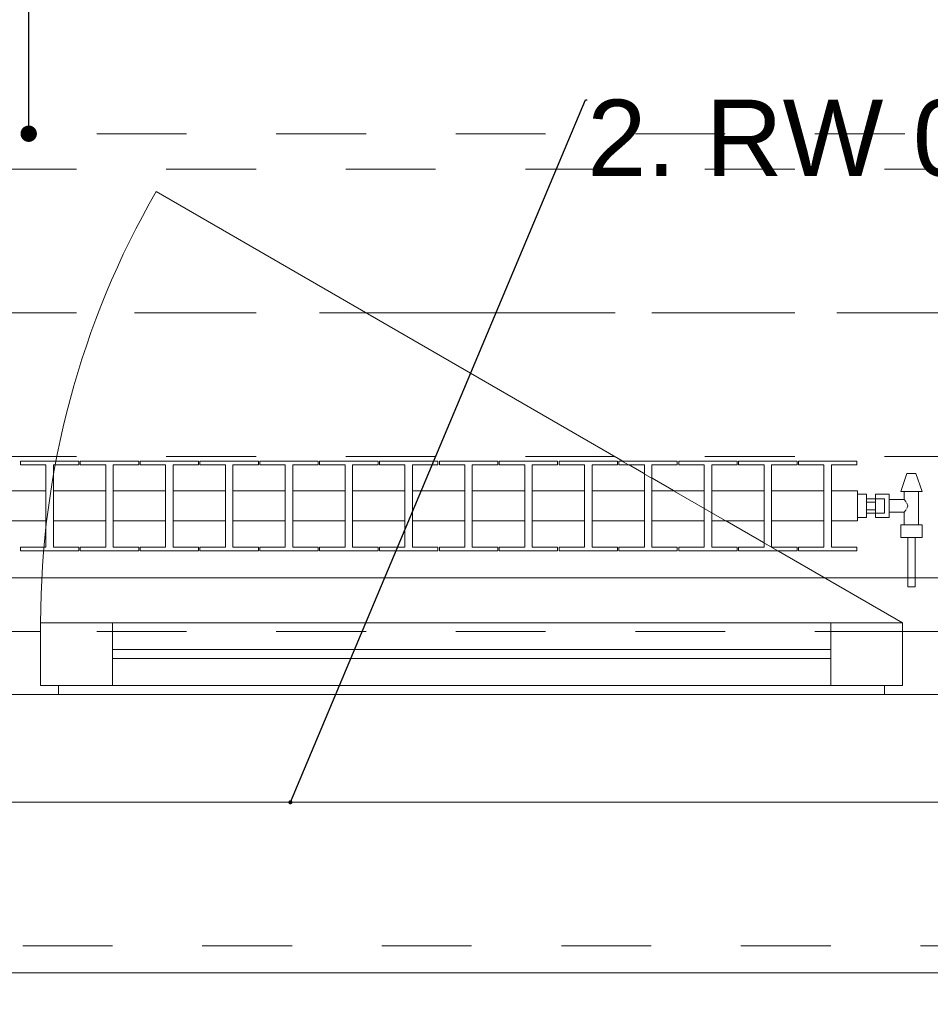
# Model space of a CAD drawing. Header units: metres. Extents: x -3.6 to 90.7, y -11.1 to 18.
# Tile 61 of 256: x 9 to 10, y -0.2 to 0.9. Entities that reach past the tile are written whole.
import ezdxf

# ---------------------------------------------------------------- set-up
doc = ezdxf.new("R2010")
doc.units = ezdxf.units.M
doc.header["$MEASUREMENT"] = 0
for name, pattern in [('Achse', [0.2, 0.1, -0.05, 0, -0.05]), ('Strichlinie doppelt', [0.546806, 0.264583, -0.105833, 0.070556, -0.105833]), ('Strichlinie eng', [0.115, 0.075, -0.04]), ('Untersicht', [0.1, 0.075, -0.025]), ('Wipeout_Contour', [1, 0, -1])]:
    doc.linetypes.add(name, pattern=pattern)
for name, color, linetype in [('152 - Bemaßung_ Beschriftung.Ausbau', 7, 'Continuous'), ('451 - Universal.Achsen Raster', 7, 'Continuous'), ('603 - Struktur.Bodenplatte_ Decke Roh', 7, 'Continuous'), ('604 - Struktur.Wand Aussen', 7, 'Continuous'), ('608 - Struktur.Träger', 7, 'Continuous'), ('650 - Abdeckung.Fußboden Aufbau', 7, 'Continuous'), ('801 - HKLSE.Heizung_ Klima_ Lüftung', 7, 'Continuous'), ('Neubau_152 - Bemaßung_ Beschriftung.Ausbau', 7, 'Continuous'), ('Neubau_653 - Abdeckung.TB Verkofferung', 7, 'Continuous')]:
    doc.layers.add(name, color=color, linetype=linetype)
doc.styles.add('ERSTELLTER_STIL_2', font='txt')
doc.dimstyles.new('ERSTELLTER_STIL__1', dxfattribs={"dimtxt": 0.1, "dimasz": 0.0532, "dimexe": 0.18, "dimexo": 0.0625, "dimgap": 0, "dimtad": 1, "dimzin": 0, "dimdsep": 46, "dimtxsty": 'ERSTELLTER_STIL_2', "dimblk": 'ARROWHEAD_2', "dimblk1": 'ARROWHEAD_2', "dimblk2": 'ARROWHEAD_2', "dimcen": 0.09, "dimse1": 1, "dimse2": 1, "dimclrd": 7, "dimclre": 7, "dimclrt": 7, "dimazin": 0, "dimtfac": 1, "dimtdec": 4, "dimtmove": 0, "dimatfit": 3, "dimfxl": 1, "dimtolj": 1, "dimtzin": 0, "dimarcsym": 0})
doc.dimstyles.new('ERSTELLTER_STIL__2', dxfattribs={"dimtxt": 0.1, "dimasz": 0.0532, "dimexe": 0.18, "dimexo": 0.0625, "dimgap": 0, "dimtad": 1, "dimzin": 0, "dimdsep": 46, "dimtxsty": 'ERSTELLTER_STIL_2', "dimblk": 'ARROWHEAD_2', "dimblk1": 'ARROWHEAD_2', "dimblk2": 'ARROWHEAD_2', "dimcen": 0.09, "dimse1": 1, "dimse2": 1, "dimclrd": 7, "dimclre": 7, "dimclrt": 7, "dimazin": 0, "dimtfac": 1, "dimtdec": 4, "dimtmove": 2, "dimatfit": 3, "dimfxl": 1, "dimtolj": 1, "dimtzin": 0, "dimarcsym": 0})
doc.dimstyles.new('ERSTELLTER_STIL__3', dxfattribs={"dimtxt": 0.1, "dimasz": 0.0532, "dimexe": 0.18, "dimexo": 0.0625, "dimgap": 0, "dimtad": 1, "dimtih": 1, "dimtoh": 1, "dimzin": 0, "dimdsep": 46, "dimtxsty": 'ERSTELLTER_STIL_2', "dimblk": 'ARROWHEAD_2', "dimblk1": 'ARROWHEAD_2', "dimblk2": 'ARROWHEAD_2', "dimcen": 0.09, "dimse1": 1, "dimse2": 1, "dimclrd": 7, "dimclre": 7, "dimclrt": 7, "dimazin": 0, "dimtfac": 1, "dimtdec": 4, "dimtmove": 0, "dimatfit": 3, "dimfxl": 1, "dimtolj": 1, "dimtzin": 0, "dimarcsym": 0})
doc.dimstyles.new('ERSTELLTER_STIL__4', dxfattribs={"dimtxt": 0.18, "dimasz": 0.00912, "dimexe": 0.18, "dimexo": 0.0625, "dimgap": 0, "dimtad": 0, "dimtih": 1, "dimtoh": 1, "dimdec": 4, "dimzin": 0, "dimdsep": 46, "dimcen": 0.09, "dimadec": 0, "dimazin": 0, "dimtfac": 1, "dimtdec": 4, "dimtmove": 0, "dimatfit": 3, "dimldrblk": 'ARROWHEAD_11', "dimfxl": 1, "dimtolj": 1, "dimtzin": 0, "dimarcsym": 0})
doc.dimstyles.new('ERSTELLTER_STIL__5', dxfattribs={"dimtxt": 0.18, "dimasz": 0.03648, "dimexe": 0.18, "dimexo": 0.0625, "dimgap": 0, "dimtad": 0, "dimtih": 1, "dimtoh": 1, "dimdec": 4, "dimzin": 0, "dimdsep": 46, "dimcen": 0.09, "dimadec": 0, "dimazin": 0, "dimtfac": 1, "dimtdec": 4, "dimtmove": 0, "dimatfit": 3, "dimldrblk": 'ARROWHEAD_11', "dimfxl": 1, "dimtolj": 1, "dimtzin": 0, "dimarcsym": 0})

# ---------------------------------------------------------------- blocks, each defined once
blk = doc.blocks.new('ARROWHEAD_11')
at = {"color": 0, "linetype": 'Continuous', "lineweight": 0}
blk.add_line((0, 0), (-1, 0), dxfattribs=at)
at = {"color": 0, "linetype": 'Continuous', "lineweight": 0, "const_width": 0.25, "flags": 128}
blk.add_lwpolyline([(-0.125, 0, 1), (0.125, 0, 1)], format="xyb", close=True, dxfattribs=at)
blk = doc.blocks.new('*D352')
at = {"layer": '152 - Bemaßung_ Beschriftung.Ausbau', "color": 7, "linetype": 'Continuous', "lineweight": 5}
for p, q in [((-1.71, 0.0252), (-1.64, -0.0152)), ((-1.675, -0.145), (-1.675, 0.005)), ((-1.71, -0.1248), (-1.64, -0.1652)), ((-1.6225, -0.145), (-1.7275, -0.145)), ((-1.675, -0.1792), (-1.675, -0.145))]:
    blk.add_line(p, q, dxfattribs=at)
at = {"layer": '152 - Bemaßung_ Beschriftung.Ausbau', "color": 7, "lineweight": 5, "insert": (-1.6866, -0.1459), "char_height": 0.1, "attachment_point": 7, "rotation": 90, "style": 'ERSTELLTER_STIL_2'}
blk.add_mtext('\\A1;{\\pql;\\fArial|b0|i0|c0|p38;15}', dxfattribs=at)
blk = doc.blocks.new('ARROWHEAD_2')
at = {"color": 0, "linetype": 'Continuous', "lineweight": 0}
for p, q in [((-0.378, -0.655), (0.378, 0.655)), ((0, 0), (-1, 0))]:
    blk.add_line(p, q, dxfattribs=at)
blk = doc.blocks.new('*D353')
at = {"layer": '152 - Bemaßung_ Beschriftung.Ausbau', "color": 7, "linetype": 'Continuous', "lineweight": 5}
for p, q in [((-1.71, 0.0252), (-1.64, -0.0152)), ((-1.675, -0.145), (-1.675, 0.005))]:
    blk.add_line(p, q, dxfattribs=at)
blk = doc.blocks.new('*D362')
at = {"layer": '152 - Bemaßung_ Beschriftung.Ausbau', "color": 7, "linetype": 'Continuous', "lineweight": 5}
for p, q in [((-2.21, 0.0252), (-2.14, -0.0152)), ((-2.175, -0.145), (-2.175, 0.005)), ((-2.21, -0.1248), (-2.14, -0.1652)), ((-2.1225, -0.145), (-2.2275, -0.145)), ((-2.175, -0.1792), (-2.175, -0.145))]:
    blk.add_line(p, q, dxfattribs=at)
at = {"layer": '152 - Bemaßung_ Beschriftung.Ausbau', "color": 7, "lineweight": 5, "insert": (-2.1845, -0.1451), "char_height": 0.1, "attachment_point": 7, "rotation": 90, "style": 'ERSTELLTER_STIL_2'}
blk.add_mtext('\\A1;{\\pql;\\fArial|b0|i0|c0|p38;15}', dxfattribs=at)
blk = doc.blocks.new('*D363')
at = {"layer": '152 - Bemaßung_ Beschriftung.Ausbau', "color": 7, "linetype": 'Continuous', "lineweight": 5}
for p, q in [((-2.21, 0.2702), (-2.14, 0.2298)), ((-2.14, 0.2248), (-2.21, 0.2652)), ((-2.1225, 0.245), (-2.2275, 0.245)), ((-2.175, 0.005), (-2.175, 0.245)), ((-2.21, 0.0252), (-2.14, -0.0152)), ((-2.1225, 0.005), (-2.2275, 0.005)), ((-2.175, -0.145), (-2.175, 0.005))]:
    blk.add_line(p, q, dxfattribs=at)
at = {"layer": '152 - Bemaßung_ Beschriftung.Ausbau', "color": 7, "lineweight": 5, "insert": (-2.195, 0.0491), "char_height": 0.1, "attachment_point": 7, "rotation": 90, "style": 'ERSTELLTER_STIL_2'}
blk.add_mtext('\\A1;{\\pql;\\fArial|b0|i0|c0|p38;24}', dxfattribs=at)
blk = doc.blocks.new('*D381')
at = {"layer": '152 - Bemaßung_ Beschriftung.Ausbau', "color": 7, "linetype": 'Continuous', "lineweight": 5}
for p, q in [((7.12, -4.1125), (7.12, -4.0075)), ((8.32, -4.1125), (8.32, -4.0075)), ((7.1402, -4.025), (7.0998, -4.095)), ((8.3402, -4.025), (8.2998, -4.095)), ((4.72, -4.06), (7.12, -4.06)), ((7.12, -4.06), (8.32, -4.06)), ((8.32, -4.06), (10.72, -4.06))]:
    blk.add_line(p, q, dxfattribs=at)
at = {"layer": '152 - Bemaßung_ Beschriftung.Ausbau', "color": 7, "lineweight": 5, "insert": (7.587, -4.04), "char_height": 0.1, "attachment_point": 7, "style": 'ERSTELLTER_STIL_2'}
blk.add_mtext('\\A1;{\\pql;\\fArial|b0|i0|c0|p38;1,20}', dxfattribs=at)
blk = doc.blocks.new('*D382')
at = {"layer": '152 - Bemaßung_ Beschriftung.Ausbau', "color": 7, "linetype": 'Continuous', "lineweight": 5}
for p, q in [((8.3402, -4.025), (8.2998, -4.095)), ((10.7402, -4.025), (10.6998, -4.095)), ((8.32, -4.06), (10.72, -4.06))]:
    blk.add_line(p, q, dxfattribs=at)
at = {"layer": '152 - Bemaßung_ Beschriftung.Ausbau', "color": 7, "lineweight": 5, "char_height": 0.1, "attachment_point": 7, "style": 'ERSTELLTER_STIL_2'}
for s, insert in [('\\A1;{\\pql;\\fArial|b0|i0|c0|p38;2,40}', (9.387, -4.04)), ('\\A1;{\\pql;\\fArial|b0|i0|c0|p38;2,01}', (9.387, -4.18))]:
    blk.add_mtext(s, dxfattribs=dict(at, insert=insert))
blk = doc.blocks.new('*D383')
at = {"layer": '152 - Bemaßung_ Beschriftung.Ausbau', "color": 7, "linetype": 'Continuous', "lineweight": 5}
for p, q in [((10.72, -4.1125), (10.72, -4.0075)), ((11.92, -4.1125), (11.92, -4.0075)), ((10.7402, -4.025), (10.6998, -4.095)), ((11.9402, -4.025), (11.8998, -4.095)), ((8.32, -4.06), (10.72, -4.06)), ((10.72, -4.06), (11.92, -4.06)), ((11.92, -4.06), (14.32, -4.06))]:
    blk.add_line(p, q, dxfattribs=at)
at = {"layer": '152 - Bemaßung_ Beschriftung.Ausbau', "color": 7, "lineweight": 5, "insert": (11.187, -4.04), "char_height": 0.1, "attachment_point": 7, "style": 'ERSTELLTER_STIL_2'}
blk.add_mtext('\\A1;{\\pql;\\fArial|b0|i0|c0|p38;1,20}', dxfattribs=at)
blk = doc.blocks.new('*D422')
at = {"layer": '152 - Bemaßung_ Beschriftung.Ausbau', "color": 7, "linetype": 'Continuous', "lineweight": 5}
for p, q in [((7.81, -4.6125), (7.81, -4.5075)), ((7.8302, -4.525), (7.7898, -4.595)), ((11.2902, -4.525), (11.2498, -4.595)), ((7.81, -4.56), (11.27, -4.56))]:
    blk.add_line(p, q, dxfattribs=at)
at = {"layer": '152 - Bemaßung_ Beschriftung.Ausbau', "color": 7, "lineweight": 5, "char_height": 0.1, "attachment_point": 7, "style": 'ERSTELLTER_STIL_2'}
for s, insert in [('\\A1;{\\pql;\\fArial|b0|i0|c0|p38;3,46}', (9.3311, -4.54)), ('\\A1;{\\pql;\\fArial|b0|i0|c0|p38;15}', (11.098, -4.54))]:
    blk.add_mtext(s, dxfattribs=dict(at, insert=insert))
blk = doc.blocks.new('*D423')
at = {"layer": '152 - Bemaßung_ Beschriftung.Ausbau', "color": 7, "linetype": 'Continuous', "lineweight": 5}
for p, q in [((11.27, -4.6125), (11.27, -4.5075)), ((11.42, -4.6125), (11.42, -4.5075)), ((11.2902, -4.525), (11.2498, -4.595)), ((11.4402, -4.525), (11.3998, -4.595)), ((7.81, -4.56), (11.27, -4.56)), ((11.27, -4.56), (11.42, -4.56))]:
    blk.add_line(p, q, dxfattribs=at)
blk = doc.blocks.new('*D461')
at = {"layer": '152 - Bemaßung_ Beschriftung.Ausbau', "color": 7, "linetype": 'Continuous', "lineweight": 5}
for p, q in [((7.88, -5.1125), (7.88, -5.0075)), ((11.18, -5.1125), (11.18, -5.0075)), ((7.9002, -5.025), (7.8598, -5.095)), ((11.2002, -5.025), (11.1598, -5.095)), ((7.58, -5.06), (7.88, -5.06)), ((7.88, -5.06), (11.18, -5.06)), ((11.18, -5.06), (11.48, -5.06))]:
    blk.add_line(p, q, dxfattribs=at)
at = {"layer": '152 - Bemaßung_ Beschriftung.Ausbau', "color": 7, "lineweight": 5, "insert": (9.397, -5.04), "char_height": 0.1, "attachment_point": 7, "style": 'ERSTELLTER_STIL_2'}
blk.add_mtext('\\A1;{\\pql;\\fArial|b0|i0|c0|p38;3,30}', dxfattribs=at)
blk = doc.blocks.new('*D494')
at = {"layer": '152 - Bemaßung_ Beschriftung.Ausbau', "color": 7, "linetype": 'Continuous', "lineweight": 5}
for p, q in [((-0.165, -5.6125), (-0.165, -5.5075)), ((62.425, -5.6125), (62.425, -5.5075)), ((-0.1448, -5.525), (-0.1852, -5.595)), ((62.4048, -5.595), (62.4452, -5.525)), ((-0.1992, -5.56), (-0.165, -5.56)), ((-0.165, -5.56), (62.425, -5.56)), ((62.425, -5.56), (62.4593, -5.56))]:
    blk.add_line(p, q, dxfattribs=at)
at = {"layer": '152 - Bemaßung_ Beschriftung.Ausbau', "color": 7, "lineweight": 5, "insert": (30.959, -5.54), "char_height": 0.1, "attachment_point": 7, "style": 'ERSTELLTER_STIL_2'}
blk.add_mtext('\\A1;{\\pql;\\fArial|b0|i0|c0|p38;62,59}', dxfattribs=at)

msp = doc.modelspace()

# ---------------------------------------------------------------- linework, layer by layer
at = {"layer": '451 - Universal.Achsen Raster', "color": 160, "linetype": 'Strichlinie doppelt', "lineweight": 9, "true_color": 0x3232ff}
msp.add_line((64.935, 0.55), (-3.175, 0.55), dxfattribs=at)
at = {"layer": '603 - Struktur.Bodenplatte_ Decke Roh', "color": 7, "linetype": 'Continuous', "lineweight": 18, "flags": 128}
msp.add_lwpolyline([(47.48, 13.695), (14.78, 13.695), (14.78, 13.455), (14.78, 13), (14.84, 13), (14.84, 8.585), (13.03, 8.585), (13.03, 8.725), (11.41, 8.725), (11.41, 13), (11.48, 13), (11.48, 13.455), (11.48, 13.695), (-0.015, 13.695), (-0.015, 0.005), (62.275, 0.005)], dxfattribs=at)
at = {"layer": '604 - Struktur.Wand Aussen', "color": 7, "linetype": 'Continuous', "lineweight": 13}
for p, q in [((9.04, 0.135), (9.04, 0.205)), ((9.04, 0.205), (9.12, 0.205)), ((9.12, 0.205), (9.92, 0.205)), ((9.12, 0.205), (9.12, 0.135)), ((9.92, 0.135), (9.92, 0.205)), ((9.92, 0.205), (10, 0.205)), ((10, 0.205), (10, 0.135)), ((9, 0.195), (9.02, 0.195)), ((9.02, 0.195), (9.04, 0.195)), ((9.04, 0.195), (9.04, 0.135)), ((10, 0.135), (10, 0.195)), ((10, 0.195), (10.02, 0.195)), ((10.02, 0.195), (10.04, 0.195)), ((9.12, 0.175), (9.92, 0.175)), ((9.92, 0.165), (9.12, 0.165)), ((9.04, 0.135), (9.06, 0.135)), ((9.12, 0.135), (9.04, 0.135)), ((9.06, 0.135), (9.06, 0.125)), ((9.92, 0.135), (9.12, 0.135)), ((10, 0.135), (9.92, 0.135)), ((9.98, 0.125), (9.98, 0.135)), ((9.98, 0.135), (10, 0.135)), ((9.02, 0.125), (8.98, 0.125)), ((9.06, 0.125), (9.02, 0.125)), ((9.98, 0.125), (9.06, 0.125)), ((10.02, 0.125), (9.98, 0.125)), ((10.06, 0.125), (10.02, 0.125))]:
    msp.add_line(p, q, dxfattribs=at)
at = {"layer": '604 - Struktur.Wand Aussen', "color": 7, "linetype": 'Strichlinie eng', "lineweight": 9}
msp.add_line((8.42, -0.155), (10.62, -0.155), dxfattribs=at)
at = {"layer": '604 - Struktur.Wand Aussen', "color": 7, "linetype": 'Continuous', "lineweight": 9}
msp.add_line((8.42, -0.185), (10.62, -0.185), dxfattribs=at)
at = {"layer": '608 - Struktur.Träger', "color": 7, "linetype": 'Untersicht', "lineweight": 13}
msp.add_line((0.38, 0.71), (61.88, 0.71), dxfattribs=at)
at = {"layer": '608 - Struktur.Träger', "color": 7, "linetype": 'Achse', "lineweight": 9}
msp.add_line((0.38, 0.55), (61.88, 0.55), dxfattribs=at)
at = {"layer": '650 - Abdeckung.Fußboden Aufbau', "color": 7, "linetype": 'Continuous', "lineweight": 13, "flags": 128}
msp.add_lwpolyline([(7.81, 5.19), (7.81, 0.71), (7.89, 0.71), (7.89, 0.255), (11.17, 0.255), (11.17, 0.71), (11.27, 0.71), (11.27, 5.19), (11.17, 5.19), (11.17, 5.805), (10.07, 5.805)], dxfattribs=at)
at = {"layer": 'Neubau_653 - Abdeckung.TB Verkofferung', "color": 1, "linetype": 'Untersicht', "lineweight": 9}
for p, q in [((0.7025, 0.7495), (29.26, 0.7495)), ((0.7025, 0.195), (29.26, 0.195))]:
    msp.add_line(p, q, dxfattribs=at)

# ---------------------------------------------------------------- texts
at = {"layer": '152 - Bemaßung_ Beschriftung.Ausbau', "color": 7, "linetype": 'Continuous', "lineweight": 9, "insert": (9.6488, 0.7874), "char_height": 0.085, "attachment_point": 1, "style": 'ERSTELLTER_STIL_2'}
msp.add_mtext('\\A1;{\\pql;\\fArial|b0|i0|c0|p38;2. R\\fArial|b0|i0|c0|p38;W 0,90x1,20}', dxfattribs=at)

# ---------------------------------------------------------------- dimensions: what is measured, and where the dimension line sits
at = {"layer": '152 - Bemaßung_ Beschriftung.Ausbau', "color": 7, "linetype": 'Continuous', "lineweight": 5}
for base, p1, p2, picture, middle in [((8.32, -4.06), (7.12, 0.125), (8.32, 0.125), '*D381', (7.7169, -3.99)), ((10.72, -4.06), (8.32, 0.125), (10.72, 0.125), '*D382', (9.5169, -3.99)), ((11.92, -4.06), (10.72, 0.125), (11.92, 0.125), '*D383', (11.3169, -3.99)), ((62.425, -5.56), (-0.165, -0.145), (62.425, -0.145), '*D494', (31.127, -5.49))]:
    dim = msp.add_linear_dim(base=base, p1=p1, p2=p2, dimstyle='ERSTELLTER_STIL__3', dxfattribs=at)
    dim.commit()
    dim.dimension.update_dxf_attribs({"geometry": picture, "text_midpoint": middle, "dimtype": 160})
for base, p1, p2, dimstyle, picture, middle in [((-2.175, 0.005), (-0.165, -0.145), (62.275, 0.005), 'ERSTELLTER_STIL__2', '*D362', (-2.2345, -0.0689)), ((-1.675, 0.005), (-0.165, -0.145), (62.275, 0.005), 'ERSTELLTER_STIL__2', '*D352', (-1.7366, -0.0697)), ((-1.675, 0.005), (62.275025, 0.005), (-0.015, 0.005), 'ERSTELLTER_STIL__1', '*D353', (-1.7450000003, 0.001853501))]:
    dim = msp.add_linear_dim(base=base, p1=p1, p2=p2, angle=90, dimstyle=dimstyle, dxfattribs=at)
    dim.commit()
    dim.dimension.update_dxf_attribs({"geometry": picture, "text_midpoint": middle, "dimtype": 160, "text_rotation": 90})

# ---------------------------------------------------------------- leaders
at = {"layer": 'Neubau_152 - Bemaßung_ Beschriftung.Ausbau', "color": 1, "linetype": 'Continuous', "lineweight": 13, "annotation_type": 0, "has_hookline": 1, "hookline_direction": 0, "text_width": 0.458}
msp.add_leader([(9.0267, 0.7495), (9.0267, 1.1228), (9.1104, 1.1228)], dimstyle='ERSTELLTER_STIL__5', dxfattribs=at)

# ---------------------------------------------------------------- next in the draw order: wipeouts: each hides what was drawn before it
at = {"color": 254, "linetype": 'Wipeout_Contour', "lineweight": 0, "ltscale": 2309.896114}
msp.add_wipeout([(8.95, 0.3183), (8.9792, 0.3183), (8.9792, 0.2892), (8.9508, 0.2892), (8.9508, 0.285), (9.0158, 0.285), (9.0158, 0.2892), (8.9875, 0.2892), (8.9875, 0.3183), (9.0458, 0.3183), (9.0458, 0.2892), (9.0175, 0.2892), (9.0175, 0.285), (9.0825, 0.285), (9.0825, 0.2892), (9.0542, 0.2892), (9.0542, 0.3183), (9.1125, 0.3183), (9.1125, 0.2892), (9.0842, 0.2892), (9.0842, 0.285), (9.1492, 0.285), (9.1492, 0.2892), (9.1208, 0.2892), (9.1208, 0.3183), (9.1792, 0.3183), (9.1792, 0.2892), (9.1508, 0.2892), (9.1508, 0.285), (9.2158, 0.285), (9.2158, 0.2892), (9.1875, 0.2892), (9.1875, 0.3183), (9.2458, 0.3183), (9.2458, 0.2892), (9.2175, 0.2892), (9.2175, 0.285), (9.2825, 0.285), (9.2825, 0.2892), (9.2542, 0.2892), (9.2542, 0.3183), (9.3125, 0.3183), (9.3125, 0.2892), (9.2842, 0.2892), (9.2842, 0.285), (9.3492, 0.285), (9.3492, 0.2892), (9.3208, 0.2892), (9.3208, 0.3183), (9.3792, 0.3183), (9.3792, 0.2892), (9.3508, 0.2892), (9.3508, 0.285), (9.4158, 0.285), (9.4158, 0.2892), (9.3875, 0.2892), (9.3875, 0.3183), (9.4458, 0.3183), (9.4458, 0.2892), (9.4175, 0.2892), (9.4175, 0.285), (9.4825, 0.285), (9.4825, 0.2892), (9.4542, 0.2892), (9.4542, 0.3183), (9.5125, 0.3183), (9.5125, 0.2892), (9.4842, 0.2892), (9.4842, 0.285), (9.5492, 0.285), (9.5492, 0.2892), (9.5208, 0.2892), (9.5208, 0.3183), (9.5792, 0.3183), (9.5792, 0.2892), (9.5508, 0.2892), (9.5508, 0.285), (9.6158, 0.285), (9.6158, 0.2892), (9.5875, 0.2892), (9.5875, 0.3183), (9.6458, 0.3183), (9.6458, 0.2892), (9.6175, 0.2892), (9.6175, 0.285), (9.6825, 0.285), (9.6825, 0.2892), (9.6542, 0.2892), (9.6542, 0.3183), (9.7125, 0.3183), (9.7125, 0.2892), (9.6842, 0.2892), (9.6842, 0.285), (9.7492, 0.285), (9.7492, 0.2892), (9.7208, 0.2892), (9.7208, 0.3183), (9.7792, 0.3183), (9.7792, 0.2892), (9.7508, 0.2892), (9.7508, 0.285), (9.8158, 0.285), (9.8158, 0.2892), (9.7875, 0.2892), (9.7875, 0.3183), (9.8458, 0.3183), (9.8458, 0.2892), (9.8175, 0.2892), (9.8175, 0.285), (9.8825, 0.285), (9.8825, 0.2892), (9.8542, 0.2892), (9.8542, 0.3183), (9.9125, 0.3183), (9.9125, 0.2892), (9.8842, 0.2892), (9.8842, 0.285), (9.9492, 0.285), (9.9492, 0.2892), (9.9208, 0.2892), (9.9208, 0.3183), (9.95, 0.3183), (9.95, 0.3517), (9.9208, 0.3517), (9.9208, 0.3808), (9.9492, 0.3808), (9.9492, 0.385), (9.8842, 0.385), (9.8842, 0.3808), (9.9125, 0.3808), (9.9125, 0.3517), (9.8542, 0.3517), (9.8542, 0.3808), (9.8825, 0.3808), (9.8825, 0.385), (9.8175, 0.385), (9.8175, 0.3808), (9.8458, 0.3808), (9.8458, 0.3517), (9.7875, 0.3517), (9.7875, 0.3808), (9.8158, 0.3808), (9.8158, 0.385), (9.7508, 0.385), (9.7508, 0.3808), (9.7792, 0.3808), (9.7792, 0.3517), (9.7208, 0.3517), (9.7208, 0.3808), (9.7492, 0.3808), (9.7492, 0.385), (9.6842, 0.385), (9.6842, 0.3808), (9.7125, 0.3808), (9.7125, 0.3517), (9.6542, 0.3517), (9.6542, 0.3808), (9.6825, 0.3808), (9.6825, 0.385), (9.6175, 0.385), (9.6175, 0.3808), (9.6458, 0.3808), (9.6458, 0.3517), (9.5875, 0.3517), (9.5875, 0.3808), (9.6158, 0.3808), (9.6158, 0.385), (9.5508, 0.385), (9.5508, 0.3808), (9.5792, 0.3808), (9.5792, 0.3517), (9.5208, 0.3517), (9.5208, 0.3808), (9.5492, 0.3808), (9.5492, 0.385), (9.4842, 0.385), (9.4842, 0.3808), (9.5125, 0.3808), (9.5125, 0.3517), (9.4542, 0.3517), (9.4542, 0.3808), (9.4825, 0.3808), (9.4825, 0.385), (9.4175, 0.385), (9.4175, 0.3808), (9.4458, 0.3808), (9.4458, 0.3517), (9.3875, 0.3517), (9.3875, 0.3808), (9.4158, 0.3808), (9.4158, 0.385), (9.3508, 0.385), (9.3508, 0.3808), (9.3792, 0.3808), (9.3792, 0.3517), (9.3208, 0.3517), (9.3208, 0.3808), (9.3492, 0.3808), (9.3492, 0.385), (9.2842, 0.385), (9.2842, 0.3808), (9.3125, 0.3808), (9.3125, 0.3517), (9.2542, 0.3517), (9.2542, 0.3808), (9.2825, 0.3808), (9.2825, 0.385), (9.2175, 0.385), (9.2175, 0.3808), (9.2458, 0.3808), (9.2458, 0.3517), (9.1875, 0.3517), (9.1875, 0.3808), (9.2158, 0.3808), (9.2158, 0.385), (9.1508, 0.385), (9.1508, 0.3808), (9.1792, 0.3808), (9.1792, 0.3517), (9.1208, 0.3517), (9.1208, 0.3808), (9.1492, 0.3808), (9.1492, 0.385), (9.0842, 0.385), (9.0842, 0.3808), (9.1125, 0.3808), (9.1125, 0.3517), (9.0542, 0.3517), (9.0542, 0.3808), (9.0825, 0.3808), (9.0825, 0.385), (9.0175, 0.385), (9.0175, 0.3808), (9.0458, 0.3808), (9.0458, 0.3517), (8.9875, 0.3517), (8.9875, 0.3808), (9.0158, 0.3808), (9.0158, 0.385), (8.9508, 0.385), (8.9508, 0.3808), (8.9792, 0.3808), (8.9792, 0.3517), (8.95, 0.3517)], dxfattribs=at).dxf.layer = '801 - HKLSE.Heizung_ Klima_ Lüftung'

# ---------------------------------------------------------------- next in the draw order: linework, layer by layer
at = {"layer": '604 - Struktur.Wand Aussen', "color": 7, "linetype": 'Continuous', "lineweight": 9}
msp.add_arc((10, 0.205), 0.96, 150, 180, dxfattribs=at)
at = {"layer": '608 - Struktur.Träger', "color": 7, "linetype": 'Untersicht', "lineweight": 13}
msp.add_line((0.38, 0.39), (61.88, 0.39), dxfattribs=at)
at = {"layer": '801 - HKLSE.Heizung_ Klima_ Lüftung', "color": 7, "linetype": 'Continuous', "lineweight": 5}
for p, q in [((9.0175, 0.385), (9.0825, 0.385)), ((9.0175, 0.3808), (9.0175, 0.385)), ((9.0175, 0.385), (9.0825, 0.385)), ((9.0175, 0.3808), (9.0175, 0.385)), ((9.0825, 0.385), (9.0825, 0.3808)), ((9.0825, 0.385), (9.0825, 0.3808)), ((9.0842, 0.385), (9.1492, 0.385)), ((9.0842, 0.385), (9.1492, 0.385)), ((9.0842, 0.3808), (9.0842, 0.385)), ((9.1492, 0.385), (9.1492, 0.3808)), ((9.1492, 0.385), (9.1492, 0.3808)), ((9.1508, 0.385), (9.2158, 0.385)), ((9.1508, 0.385), (9.2158, 0.385)), ((9.1508, 0.3808), (9.1508, 0.385)), ((9.2158, 0.385), (9.2158, 0.3808)), ((9.2175, 0.385), (9.2825, 0.385)), ((9.2175, 0.3808), (9.2175, 0.385)), ((9.2175, 0.385), (9.2825, 0.385)), ((9.2175, 0.3808), (9.2175, 0.385)), ((9.2825, 0.385), (9.2825, 0.3808)), ((9.2825, 0.385), (9.2825, 0.3808)), ((9.2842, 0.385), (9.3492, 0.385)), ((9.2842, 0.385), (9.3492, 0.385)), ((9.2842, 0.3808), (9.2842, 0.385)), ((9.3492, 0.385), (9.3492, 0.3808)), ((9.3508, 0.385), (9.4158, 0.385)), ((9.3508, 0.3808), (9.3508, 0.385)), ((9.3508, 0.385), (9.4158, 0.385)), ((9.3508, 0.3808), (9.3508, 0.385)), ((9.4158, 0.385), (9.4158, 0.3808)), ((9.4175, 0.385), (9.4825, 0.385)), ((9.4175, 0.385), (9.4825, 0.385)), ((9.4175, 0.3808), (9.4175, 0.385)), ((9.4825, 0.385), (9.4825, 0.3808)), ((9.4825, 0.385), (9.4825, 0.3808)), ((9.4842, 0.385), (9.5492, 0.385)), ((9.4842, 0.385), (9.5492, 0.385)), ((9.4842, 0.3808), (9.4842, 0.385)), ((9.5492, 0.385), (9.5492, 0.3808)), ((9.5492, 0.385), (9.5492, 0.3808)), ((9.5508, 0.385), (9.6158, 0.385)), ((9.5508, 0.3808), (9.5508, 0.385)), ((9.5508, 0.385), (9.6158, 0.385)), ((9.5508, 0.3808), (9.5508, 0.385)), ((9.6158, 0.385), (9.6158, 0.3808)), ((9.6175, 0.385), (9.6825, 0.385)), ((9.6175, 0.385), (9.6825, 0.385)), ((9.6175, 0.3808), (9.6175, 0.385)), ((9.6825, 0.385), (9.6825, 0.3808)), ((9.6842, 0.385), (9.7492, 0.385)), ((9.6842, 0.385), (9.7492, 0.385)), ((9.6842, 0.3808), (9.6842, 0.385)), ((9.7492, 0.385), (9.7492, 0.3808)), ((9.7492, 0.385), (9.7492, 0.3808)), ((9.7508, 0.385), (9.8158, 0.385)), ((9.7508, 0.3808), (9.7508, 0.385)), ((9.7508, 0.385), (9.8158, 0.385)), ((9.7508, 0.3808), (9.7508, 0.385)), ((9.8158, 0.385), (9.8158, 0.3808)), ((9.8175, 0.385), (9.8825, 0.385)), ((9.8175, 0.3808), (9.8175, 0.385)), ((9.8175, 0.385), (9.8825, 0.385)), ((9.8175, 0.3808), (9.8175, 0.385)), ((9.8825, 0.385), (9.8825, 0.3808)), ((9.8825, 0.385), (9.8825, 0.3808)), ((9.8842, 0.385), (9.9492, 0.385)), ((9.8842, 0.3808), (9.8842, 0.385)), ((9.8842, 0.385), (9.9492, 0.385)), ((9.8842, 0.3808), (9.8842, 0.385)), ((9.9492, 0.385), (9.9492, 0.3808)), ((9.0458, 0.3808), (9.0175, 0.3808)), ((9.0458, 0.2892), (9.0458, 0.3808)), ((9.0825, 0.3808), (9.0542, 0.3808)), ((9.0542, 0.3808), (9.0542, 0.2892)), ((9.1125, 0.3808), (9.0842, 0.3808)), ((9.1125, 0.2892), (9.1125, 0.3808)), ((9.1492, 0.3808), (9.1208, 0.3808)), ((9.1208, 0.3808), (9.1208, 0.2892)), ((9.1792, 0.3808), (9.1508, 0.3808)), ((9.1792, 0.2892), (9.1792, 0.3808)), ((9.2158, 0.3808), (9.1875, 0.3808)), ((9.1875, 0.3808), (9.1875, 0.2892)), ((9.2458, 0.3808), (9.2175, 0.3808)), ((9.2458, 0.2892), (9.2458, 0.3808)), ((9.2825, 0.3808), (9.2542, 0.3808)), ((9.2542, 0.3808), (9.2542, 0.2892)), ((9.3125, 0.3808), (9.2842, 0.3808)), ((9.3125, 0.2892), (9.3125, 0.3808)), ((9.3492, 0.3808), (9.3208, 0.3808)), ((9.3208, 0.3808), (9.3208, 0.2892)), ((9.3792, 0.3808), (9.3508, 0.3808)), ((9.3792, 0.2892), (9.3792, 0.3808)), ((9.4158, 0.3808), (9.3875, 0.3808)), ((9.3875, 0.3808), (9.3875, 0.2892)), ((9.4458, 0.3808), (9.4175, 0.3808)), ((9.4458, 0.2892), (9.4458, 0.3808)), ((9.4825, 0.3808), (9.4542, 0.3808)), ((9.4542, 0.3808), (9.4542, 0.2892)), ((9.5125, 0.3808), (9.4842, 0.3808)), ((9.5125, 0.2892), (9.5125, 0.3808)), ((9.5492, 0.3808), (9.5208, 0.3808)), ((9.5208, 0.3808), (9.5208, 0.2892)), ((9.5792, 0.3808), (9.5508, 0.3808)), ((9.5792, 0.2892), (9.5792, 0.3808)), ((9.6158, 0.3808), (9.5875, 0.3808)), ((9.5875, 0.3808), (9.5875, 0.2892)), ((9.6458, 0.3808), (9.6175, 0.3808)), ((9.6458, 0.2892), (9.6458, 0.3808)), ((9.6825, 0.3808), (9.6542, 0.3808)), ((9.6542, 0.3808), (9.6542, 0.2892)), ((9.7125, 0.3808), (9.6842, 0.3808)), ((9.7125, 0.2892), (9.7125, 0.3808)), ((9.7492, 0.3808), (9.7208, 0.3808)), ((9.7208, 0.3808), (9.7208, 0.2892)), ((9.7792, 0.3808), (9.7508, 0.3808)), ((9.7792, 0.2892), (9.7792, 0.3808)), ((9.8158, 0.3808), (9.7875, 0.3808)), ((9.7875, 0.3808), (9.7875, 0.2892)), ((9.8458, 0.3808), (9.8175, 0.3808)), ((9.8458, 0.2892), (9.8458, 0.3808)), ((9.8825, 0.3808), (9.8542, 0.3808)), ((9.8542, 0.3808), (9.8542, 0.2892)), ((9.9125, 0.3808), (9.8842, 0.3808)), ((9.9125, 0.2892), (9.9125, 0.3808)), ((9.9492, 0.3808), (9.9208, 0.3808)), ((9.9208, 0.3808), (9.9208, 0.2892)), ((8.9875, 0.3517), (9.0458, 0.3517)), ((9.0542, 0.3517), (9.1125, 0.3517)), ((9.1208, 0.3517), (9.1792, 0.3517)), ((9.1875, 0.3517), (9.2458, 0.3517)), ((9.2542, 0.3517), (9.3125, 0.3517)), ((9.3208, 0.3517), (9.3792, 0.3517)), ((9.3875, 0.3517), (9.4458, 0.3517)), ((9.4542, 0.3517), (9.5125, 0.3517)), ((9.5208, 0.3517), (9.5792, 0.3517)), ((9.5875, 0.3517), (9.6458, 0.3517)), ((9.6542, 0.3517), (9.7125, 0.3517)), ((9.7208, 0.3517), (9.7792, 0.3517)), ((9.7875, 0.3517), (9.8458, 0.3517)), ((9.8542, 0.3517), (9.9125, 0.3517)), ((8.9875, 0.3183), (9.0458, 0.3183)), ((9.0542, 0.3183), (9.1125, 0.3183)), ((9.1208, 0.3183), (9.1792, 0.3183)), ((9.1875, 0.3183), (9.2458, 0.3183)), ((9.2542, 0.3183), (9.3125, 0.3183)), ((9.3208, 0.3183), (9.3792, 0.3183)), ((9.3875, 0.3183), (9.4458, 0.3183)), ((9.4542, 0.3183), (9.5125, 0.3183)), ((9.5208, 0.3183), (9.5792, 0.3183)), ((9.5875, 0.3183), (9.6458, 0.3183)), ((9.6542, 0.3183), (9.7125, 0.3183)), ((9.7208, 0.3183), (9.7792, 0.3183)), ((9.7875, 0.3183), (9.8458, 0.3183)), ((9.8542, 0.3183), (9.9125, 0.3183)), ((9.0175, 0.285), (9.0175, 0.2892)), ((9.0175, 0.285), (9.0175, 0.2892)), ((9.0175, 0.2892), (9.0458, 0.2892)), ((9.0542, 0.2892), (9.0825, 0.2892)), ((9.0825, 0.2892), (9.0825, 0.285)), ((9.0825, 0.2892), (9.0825, 0.285)), ((9.0842, 0.285), (9.0842, 0.2892)), ((9.0842, 0.2892), (9.1125, 0.2892)), ((9.1208, 0.2892), (9.1492, 0.2892)), ((9.1492, 0.2892), (9.1492, 0.285)), ((9.1492, 0.2892), (9.1492, 0.285)), ((9.1508, 0.285), (9.1508, 0.2892)), ((9.1508, 0.2892), (9.1792, 0.2892)), ((9.1875, 0.2892), (9.2158, 0.2892)), ((9.2158, 0.2892), (9.2158, 0.285)), ((9.2175, 0.285), (9.2175, 0.2892)), ((9.2175, 0.285), (9.2175, 0.2892)), ((9.2175, 0.2892), (9.2458, 0.2892)), ((9.2542, 0.2892), (9.2825, 0.2892)), ((9.2825, 0.2892), (9.2825, 0.285)), ((9.2825, 0.2892), (9.2825, 0.285)), ((9.2842, 0.285), (9.2842, 0.2892)), ((9.2842, 0.2892), (9.3125, 0.2892)), ((9.3208, 0.2892), (9.3492, 0.2892)), ((9.3492, 0.2892), (9.3492, 0.285)), ((9.3508, 0.285), (9.3508, 0.2892)), ((9.3508, 0.285), (9.3508, 0.2892)), ((9.3508, 0.2892), (9.3792, 0.2892)), ((9.3875, 0.2892), (9.4158, 0.2892)), ((9.4158, 0.2892), (9.4158, 0.285)), ((9.4175, 0.285), (9.4175, 0.2892)), ((9.4175, 0.2892), (9.4458, 0.2892)), ((9.4542, 0.2892), (9.4825, 0.2892)), ((9.4825, 0.2892), (9.4825, 0.285)), ((9.4825, 0.2892), (9.4825, 0.285)), ((9.4842, 0.285), (9.4842, 0.2892)), ((9.4842, 0.2892), (9.5125, 0.2892)), ((9.5208, 0.2892), (9.5492, 0.2892)), ((9.5492, 0.2892), (9.5492, 0.285)), ((9.5492, 0.2892), (9.5492, 0.285)), ((9.5508, 0.285), (9.5508, 0.2892)), ((9.5508, 0.285), (9.5508, 0.2892)), ((9.5508, 0.2892), (9.5792, 0.2892)), ((9.5875, 0.2892), (9.6158, 0.2892)), ((9.6158, 0.2892), (9.6158, 0.285)), ((9.6175, 0.285), (9.6175, 0.2892)), ((9.6175, 0.2892), (9.6458, 0.2892)), ((9.6542, 0.2892), (9.6825, 0.2892)), ((9.6825, 0.2892), (9.6825, 0.285)), ((9.6842, 0.285), (9.6842, 0.2892)), ((9.6842, 0.2892), (9.7125, 0.2892)), ((9.7208, 0.2892), (9.7492, 0.2892)), ((9.7492, 0.2892), (9.7492, 0.285)), ((9.7492, 0.2892), (9.7492, 0.285)), ((9.7508, 0.285), (9.7508, 0.2892)), ((9.7508, 0.285), (9.7508, 0.2892)), ((9.7508, 0.2892), (9.7792, 0.2892)), ((9.7875, 0.2892), (9.8158, 0.2892)), ((9.8158, 0.2892), (9.8158, 0.285)), ((9.8175, 0.285), (9.8175, 0.2892)), ((9.8175, 0.285), (9.8175, 0.2892)), ((9.8175, 0.2892), (9.8458, 0.2892)), ((9.8542, 0.2892), (9.8825, 0.2892)), ((9.8825, 0.2892), (9.8825, 0.285)), ((9.8825, 0.2892), (9.8825, 0.285)), ((9.8842, 0.285), (9.8842, 0.2892)), ((9.8842, 0.285), (9.8842, 0.2892)), ((9.8842, 0.2892), (9.9125, 0.2892)), ((9.0825, 0.285), (9.0175, 0.285)), ((9.1492, 0.285), (9.0842, 0.285)), ((9.2158, 0.285), (9.1508, 0.285)), ((9.2825, 0.285), (9.2175, 0.285)), ((9.3492, 0.285), (9.2842, 0.285)), ((9.4158, 0.285), (9.3508, 0.285)), ((9.4825, 0.285), (9.4175, 0.285)), ((9.5492, 0.285), (9.4842, 0.285)), ((9.6158, 0.285), (9.5508, 0.285)), ((9.6825, 0.285), (9.6175, 0.285)), ((9.7492, 0.285), (9.6842, 0.285)), ((9.8158, 0.285), (9.7508, 0.285)), ((9.8825, 0.285), (9.8175, 0.285))]:
    msp.add_line(p, q, dxfattribs=at)

# ---------------------------------------------------------------- next in the draw order: wipeouts: each hides what was drawn before it
at = {"color": 254, "linetype": 'Wipeout_Contour', "lineweight": 0, "ltscale": 317.797608}
msp.add_wipeout([(9.95, 0.348), (9.95, 0.322), (9.96, 0.322), (9.96, 0.327), (9.97, 0.327), (9.97, 0.322), (9.985, 0.322), (9.985, 0.328), (10.002, 0.328), (10.002, 0.314), (9.998, 0.314), (9.998, 0.3), (10.006, 0.3), (10.006, 0.245), (10.014, 0.245), (10.014, 0.3), (10.022, 0.3), (10.022, 0.314), (10.018, 0.314), (10.018, 0.351), (10.022, 0.351), (10.015, 0.371), (10.005, 0.371), (9.998, 0.351), (10.002, 0.351), (10.002, 0.342), (9.985, 0.342), (9.985, 0.348), (9.97, 0.348), (9.97, 0.343), (9.96, 0.343), (9.96, 0.348)], dxfattribs=at).dxf.layer = '801 - HKLSE.Heizung_ Klima_ Lüftung'

# ---------------------------------------------------------------- next in the draw order: linework, layer by layer
at = {"layer": '604 - Struktur.Wand Aussen', "color": 7, "linetype": 'Continuous', "lineweight": 9}
for p, q in [((10, 0.205), (9.1686, 0.685)), ((8.33, 0.255), (10.71, 0.255))]:
    msp.add_line(p, q, dxfattribs=at)
at = {"layer": '604 - Struktur.Wand Aussen', "color": 7, "linetype": 'Strichlinie eng', "lineweight": 9}
msp.add_line((8.33, 0.255), (10.71, 0.255), dxfattribs=at)
at = {"layer": '801 - HKLSE.Heizung_ Klima_ Lüftung', "color": 7, "linetype": 'Continuous', "lineweight": 5}
for p, q in [((9.998, 0.351), (10.005, 0.371)), ((10.005, 0.371), (10.0065, 0.371)), ((10.0065, 0.371), (10.01, 0.371)), ((10.01, 0.371), (10.0135, 0.371)), ((10.0135, 0.371), (10.015, 0.371)), ((10.022, 0.351), (10.015, 0.371)), ((9.9208, 0.3517), (9.95, 0.3517)), ((9.95, 0.3468), (9.95, 0.3517)), ((9.998, 0.351), (10.0015, 0.351)), ((10.0015, 0.351), (10.01, 0.351)), ((10.002, 0.342), (10.002, 0.351)), ((10.01, 0.351), (10.0185, 0.351)), ((10.018, 0.314), (10.018, 0.351)), ((10.0185, 0.351), (10.022, 0.351)), ((9.95, 0.348), (9.96, 0.348)), ((9.95, 0.348), (9.96, 0.348)), ((9.95, 0.348), (9.96, 0.348)), ((9.95, 0.348), (9.96, 0.348)), ((9.95, 0.335), (9.95, 0.3468)), ((9.96, 0.335), (9.96, 0.348)), ((9.97, 0.343), (9.96, 0.343)), ((9.97, 0.3415), (9.97, 0.348)), ((9.97, 0.348), (9.97, 0.343)), ((9.985, 0.348), (9.97, 0.348)), ((9.97, 0.3407), (9.97, 0.343)), ((9.97, 0.343), (9.98, 0.343)), ((9.97, 0.3407), (9.97, 0.343)), ((9.97, 0.3393), (9.97, 0.3415)), ((9.97, 0.335), (9.97, 0.3407)), ((9.97, 0.3393), (9.97, 0.3407)), ((9.98, 0.3407), (9.98, 0.343)), ((9.98, 0.335), (9.98, 0.3407)), ((9.985, 0.3415), (9.985, 0.348)), ((10.002, 0.342), (9.985, 0.342)), ((9.985, 0.3285), (9.985, 0.3415)), ((10.0037, 0.3399), (10.002, 0.342)), ((10.0042, 0.3389), (10.0037, 0.3399)), ((9.95, 0.3232), (9.95, 0.335)), ((9.96, 0.3393), (9.97, 0.3393)), ((9.96, 0.322), (9.96, 0.335)), ((9.96, 0.3307), (9.97, 0.3307)), ((9.97, 0.335), (9.97, 0.3393)), ((9.97, 0.3307), (9.97, 0.335)), ((9.97, 0.3293), (9.97, 0.335)), ((9.97, 0.3285), (9.97, 0.3307)), ((9.97, 0.3293), (9.97, 0.3307)), ((9.97, 0.327), (9.97, 0.3293)), ((9.97, 0.327), (9.97, 0.3293)), ((9.98, 0.3293), (9.98, 0.335)), ((9.98, 0.327), (9.98, 0.3293)), ((10.002, 0.328), (10.0037, 0.3301)), ((10.0037, 0.3301), (10.0042, 0.3311)), ((10.0061, 0.335), (10.0047, 0.3379)), ((10.0047, 0.3321), (10.0061, 0.335)), ((9.9208, 0.3183), (9.95, 0.3183)), ((9.95, 0.3183), (9.95, 0.3232)), ((9.95, 0.322), (9.96, 0.322)), ((9.97, 0.327), (9.96, 0.327)), ((9.97, 0.322), (9.97, 0.3285)), ((9.97, 0.327), (9.98, 0.327)), ((9.97, 0.327), (9.97, 0.322)), ((9.985, 0.322), (9.97, 0.322)), ((9.985, 0.322), (9.985, 0.3285)), ((10.002, 0.328), (9.985, 0.328)), ((10.002, 0.314), (10.002, 0.328)), ((9.998, 0.314), (10.004, 0.314)), ((9.998, 0.3), (9.998, 0.314)), ((10.004, 0.314), (10.016, 0.314)), ((10.016, 0.314), (10.022, 0.314)), ((10.022, 0.3), (10.022, 0.314)), ((9.998, 0.3), (10.004, 0.3)), ((10.004, 0.3), (10.016, 0.3)), ((10.006, 0.245), (10.006, 0.3)), ((10.006, 0.3), (10.0072, 0.3)), ((10.0072, 0.3), (10.01, 0.3)), ((10.01, 0.3), (10.0128, 0.3)), ((10.0128, 0.3), (10.014, 0.3)), ((10.014, 0.245), (10.014, 0.3)), ((10.016, 0.3), (10.022, 0.3)), ((9.9208, 0.2892), (9.9492, 0.2892)), ((9.9492, 0.2892), (9.9492, 0.285)), ((9.9492, 0.285), (9.8842, 0.285)), ((10.006, 0.245), (10.0072, 0.245)), ((10.0072, 0.245), (10.01, 0.245)), ((10.01, 0.245), (10.0128, 0.245)), ((10.0128, 0.245), (10.014, 0.245))]:
    msp.add_line(p, q, dxfattribs=at)

# ---------------------------------------------------------------- next in the draw order: dimensions: what is measured, and where the dimension line sits
at = {"layer": '152 - Bemaßung_ Beschriftung.Ausbau', "color": 7, "linetype": 'Continuous', "lineweight": 5}
for base, p1, p2, picture, middle in [((11.27, -4.56), (7.81, 2.95), (11.27, 2.95), '*D422', (9.461, -4.49)), ((11.42, -4.56), (11.27, 2.95), (11.42, 2.95), '*D423', (11.1742, -4.49)), ((11.18, -5.06), (7.88, 0.7), (11.18, 0.7), '*D461', (9.5268, -4.99))]:
    dim = msp.add_linear_dim(base=base, p1=p1, p2=p2, dimstyle='ERSTELLTER_STIL__3', dxfattribs=at)
    dim.commit()
    dim.dimension.update_dxf_attribs({"geometry": picture, "text_midpoint": middle, "dimtype": 160})
dim = msp.add_linear_dim(base=(-2.175, 0.245), p1=(62.275, 0.005), p2=(0.69, 0.245), angle=90, dimstyle='ERSTELLTER_STIL__1', dxfattribs=at)
dim.commit()
dim.dimension.update_dxf_attribs({"geometry": '*D363', "text_midpoint": (-2.245, 0.1253), "dimtype": 160, "text_rotation": 90})

# ---------------------------------------------------------------- next in the draw order: leaders
at = {"layer": '152 - Bemaßung_ Beschriftung.Ausbau', "color": 7, "linetype": 'Continuous', "lineweight": 9, "annotation_type": 0, "has_hookline": 1, "hookline_direction": 0, "text_width": 0.8745}
msp.add_leader([(9.3182, 0.005), (9.6468, 0.7874), (9.6488, 0.7874)], dimstyle='ERSTELLTER_STIL__4', dxfattribs=at)

doc.saveas('drawing.dxf')
